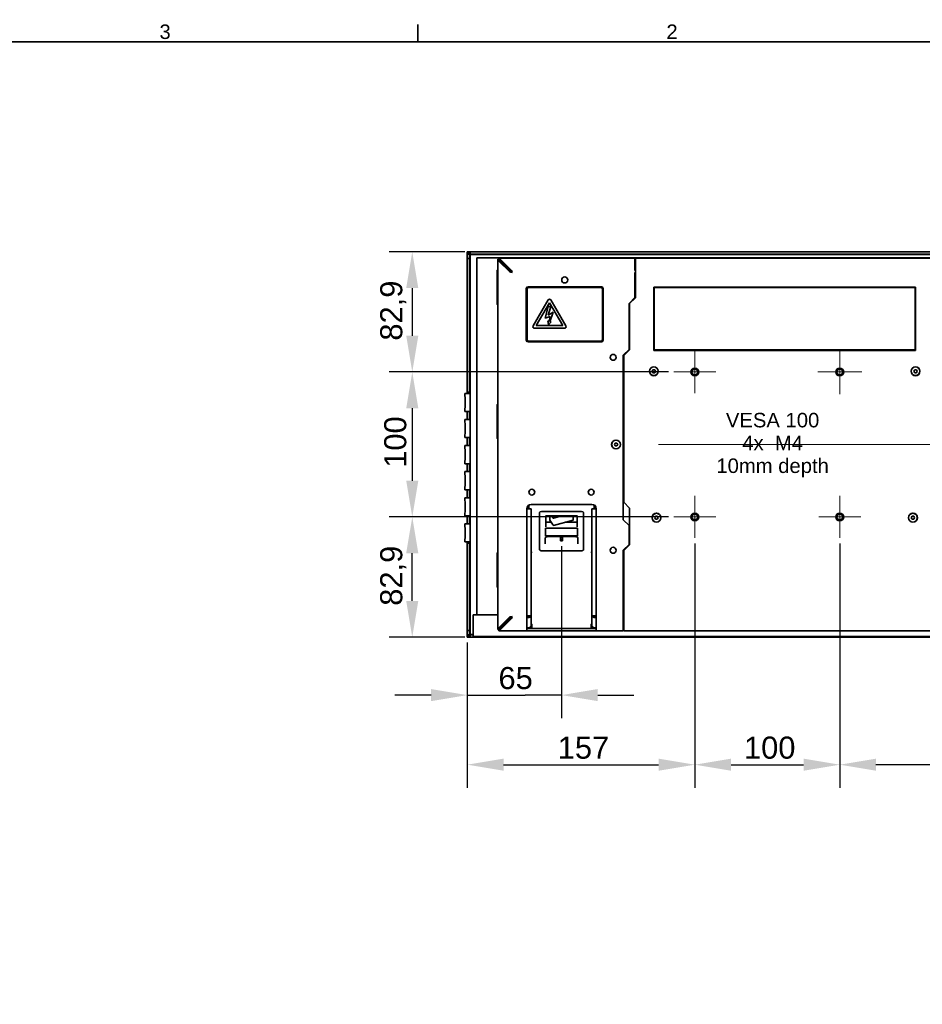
# Model space of a CAD drawing. Header units: millimetres. Extents: x 0 to 2100, y 0 to 1485.
# Tile 26 of 32: x 1125 to 1748, y 771 to 1450. Entities that reach past the tile are written whole.
import ezdxf

# ---------------------------------------------------------------- set-up
doc = ezdxf.new("R2010")
doc.units = ezdxf.units.MM
doc.header["$LTSCALE"] = 5
for name, color, linetype, lineweight in [('Bemaßungen(ISO)', 7, 'Continuous', 18), ('Mittellinie(ISO)', 7, 'Continuous', 18), ('Mittelpunktmarkierung(ISO)', 7, 'Continuous', 18), ('Sichtbare Kanten(ISO)', 7, 'Continuous', 35), ('Skizziergeometrie(ISO)', 7, 'Continuous', 35), ('Symbole(ISO)', 7, 'Continuous', 18)]:
    doc.layers.add(name, color=color, linetype=linetype, lineweight=lineweight)
doc.styles.add('Aktuell-ISO', font='arial.ttf')
doc.styles.add('Aktuell-ISOGroßer Text', font='arial.ttf')
doc.dimstyles.new('X.XXXGroßer Text', dxfattribs={"dimscale": 5, "dimtxt": 3.048, "dimasz": 5, "dimexe": 3.175, "dimexo": 0.75, "dimgap": 0.762, "dimtad": 1, "dimdec": 1, "dimrnd": 1e-08, "dimzin": 12, "dimtxsty": 'Aktuell-ISOGroßer Text', "dimcen": 0.09, "dimdle": 10, "dimclrd": 256, "dimclre": 256, "dimclrt": 7, "dimadec": 0, "dimazin": 3, "dimtfac": 0.656168, "dimtdec": 1, "dimtmove": 0, "dimatfit": 3, "dimfxl": 0, "dimtolj": 1, "dimlwd": 25, "dimlwe": 25, "dimarcsym": 0})

# ---------------------------------------------------------------- blocks, each defined once
blk = doc.blocks.new('Ränder Standardrahmen')
at = {"layer": 'Skizziergeometrie(ISO)'}
blk.add_line((280, 287), (280, 289.4), dxfattribs=at)
at = {"layer": 'Skizziergeometrie(ISO)', "flags": 128}
blk.add_lwpolyline([(10, 10), (10, 287), (410, 287), (410, 10), (10, 10)], dxfattribs=at)
at = {"layer": 'Symbole(ISO)', "color": 7, "char_height": 2, "attachment_point": 7, "style": 'Aktuell-ISO'}
for s, insert in [('3', (244.35, 287.37)), ('2', (314.31, 287.4))]:
    blk.add_mtext(s, dxfattribs=dict(at, insert=insert))
blk = doc.blocks.new('*D11')
at = {"layer": 'Bemaßungen(ISO)', "color": 250, "linetype": 'Continuous', "lineweight": 25, "true_color": 0x3f3f3f, "transparency": 16777216}
for p, q in [((1432.44, 1290.16), (1380.32, 1290.16)), ((1396.19, 1265.16), (1396.19, 1232.26)), ((1572.94, 1207.26), (1380.32, 1207.26))]:
    blk.add_line(p, q, dxfattribs=at)
at = {"layer": 'Bemaßungen(ISO)', "color": 250, "linetype": 'Continuous', "true_color": 0x3f3f3f, "transparency": 16777216}
for points in [[(1392.02, 1265.16), (1400.36, 1265.16), (1396.19, 1290.16)], [(1392.02, 1232.26), (1400.36, 1232.26), (1396.19, 1207.26)]]:
    blk.add_solid(points, dxfattribs=at)
at = {"layer": 'Defpoints', "color": 0, "linetype": 'Continuous', "transparency": 16777216}
for p in [(1436.19, 1290.16), (1396.19, 1207.26), (1576.69, 1207.26)]:
    blk.add_point(p, dxfattribs=at)
at = {"layer": 'Bemaßungen(ISO)', "color": 7, "linetype": 'Continuous', "lineweight": 25, "transparency": 16777216, "insert": (1374.06, 1228.89), "char_height": 15.24, "attachment_point": 1, "rotation": 90, "style": 'Aktuell-ISOGroßer Text'}
blk.add_mtext('\\A1;82,9', dxfattribs=at)
blk = doc.blocks.new('*D12')
at = {"layer": 'Bemaßungen(ISO)', "color": 250, "linetype": 'Continuous', "lineweight": 25, "true_color": 0x3f3f3f, "transparency": 16777216}
for p, q in [((1572.94, 1207.26), (1380.32, 1207.26)), ((1396.19, 1182.26), (1396.19, 1132.26)), ((1572.94, 1107.26), (1380.32, 1107.26))]:
    blk.add_line(p, q, dxfattribs=at)
at = {"layer": 'Bemaßungen(ISO)', "color": 250, "linetype": 'Continuous', "true_color": 0x3f3f3f, "transparency": 16777216}
for points in [[(1392.02, 1182.26), (1400.36, 1182.26), (1396.19, 1207.26)], [(1392.02, 1132.26), (1400.36, 1132.26), (1396.19, 1107.26)]]:
    blk.add_solid(points, dxfattribs=at)
at = {"layer": 'Defpoints', "color": 0, "linetype": 'Continuous', "transparency": 16777216}
for p in [(1576.69, 1207.26), (1396.19, 1107.26), (1576.69, 1107.26)]:
    blk.add_point(p, dxfattribs=at)
at = {"layer": 'Bemaßungen(ISO)', "color": 7, "linetype": 'Continuous', "lineweight": 25, "transparency": 16777216, "insert": (1376.82, 1141.17), "char_height": 15.24, "attachment_point": 1, "rotation": 90, "style": 'Aktuell-ISOGroßer Text'}
blk.add_mtext('\\A1;100', dxfattribs=at)
blk = doc.blocks.new('*D13')
at = {"layer": 'Bemaßungen(ISO)', "color": 250, "linetype": 'Continuous', "lineweight": 25, "true_color": 0x3f3f3f, "transparency": 16777216}
for p, q in [((1572.94, 1107.26), (1380.32, 1107.26)), ((1396.19, 1049.36), (1396.19, 1082.26)), ((1432.44, 1024.36), (1380.32, 1024.36))]:
    blk.add_line(p, q, dxfattribs=at)
at = {"layer": 'Bemaßungen(ISO)', "color": 250, "linetype": 'Continuous', "true_color": 0x3f3f3f, "transparency": 16777216}
for points in [[(1392.02, 1082.26), (1400.36, 1082.26), (1396.19, 1107.26)], [(1392.02, 1049.36), (1400.36, 1049.36), (1396.19, 1024.36)]]:
    blk.add_solid(points, dxfattribs=at)
at = {"layer": 'Defpoints', "color": 0, "linetype": 'Continuous', "transparency": 16777216}
for p in [(1396.19, 1107.26), (1576.69, 1107.26), (1436.19, 1024.36)]:
    blk.add_point(p, dxfattribs=at)
at = {"layer": 'Bemaßungen(ISO)', "color": 7, "linetype": 'Continuous', "lineweight": 25, "transparency": 16777216, "insert": (1374.06, 1045.99), "char_height": 15.24, "attachment_point": 1, "rotation": 90, "style": 'Aktuell-ISOGroßer Text'}
blk.add_mtext('\\A1;82,9', dxfattribs=at)
blk = doc.blocks.new('*D14')
at = {"layer": 'Bemaßungen(ISO)', "color": 250, "linetype": 'Continuous', "lineweight": 25, "true_color": 0x3f3f3f, "transparency": 16777216}
for p, q in [((1499.19, 1087.13), (1499.19, 968.49)), ((1434.19, 1020.61), (1434.19, 968.49)), ((1409.19, 984.36), (1384.19, 984.36)), ((1434.19, 984.36), (1459.19, 984.36)), ((1459.19, 984.36), (1474.19, 984.36)), ((1499.19, 984.36), (1474.19, 984.36)), ((1524.19, 984.36), (1549.19, 984.36))]:
    blk.add_line(p, q, dxfattribs=at)
at = {"layer": 'Bemaßungen(ISO)', "color": 250, "linetype": 'Continuous', "true_color": 0x3f3f3f, "transparency": 16777216}
for points in [[(1409.19, 988.53), (1409.19, 980.2), (1434.19, 984.36)], [(1524.19, 988.53), (1524.19, 980.2), (1499.19, 984.36)]]:
    blk.add_solid(points, dxfattribs=at)
at = {"layer": 'Defpoints', "color": 0, "linetype": 'Continuous', "transparency": 16777216}
for p in [(1499.19, 1090.88), (1434.19, 1024.36), (1499.19, 984.36)]:
    blk.add_point(p, dxfattribs=at)
at = {"layer": 'Bemaßungen(ISO)', "color": 7, "linetype": 'Continuous', "lineweight": 25, "transparency": 16777216, "insert": (1455.68, 1003.74), "char_height": 15.24, "attachment_point": 1, "style": 'Aktuell-ISOGroßer Text'}
blk.add_mtext('\\A1;65', dxfattribs=at)
blk = doc.blocks.new('*D15')
at = {"layer": 'Bemaßungen(ISO)', "color": 250, "linetype": 'Continuous', "lineweight": 25, "true_color": 0x3f3f3f, "transparency": 16777216}
for p, q in [((1591.19, 1089.01), (1591.19, 920.49)), ((1434.19, 1020.61), (1434.19, 920.49)), ((1459.19, 936.36), (1566.19, 936.36))]:
    blk.add_line(p, q, dxfattribs=at)
at = {"layer": 'Bemaßungen(ISO)', "color": 250, "linetype": 'Continuous', "true_color": 0x3f3f3f, "transparency": 16777216}
for points in [[(1459.19, 940.53), (1459.19, 932.2), (1434.19, 936.36)], [(1566.19, 940.53), (1566.19, 932.2), (1591.19, 936.36)]]:
    blk.add_solid(points, dxfattribs=at)
at = {"layer": 'Defpoints', "color": 0, "linetype": 'Continuous', "transparency": 16777216}
for p in [(1591.19, 1092.76), (1434.19, 1024.36), (1591.19, 936.36)]:
    blk.add_point(p, dxfattribs=at)
at = {"layer": 'Bemaßungen(ISO)', "color": 7, "linetype": 'Continuous', "lineweight": 25, "transparency": 16777216, "insert": (1496.57, 955.74), "char_height": 15.24, "attachment_point": 1, "style": 'Aktuell-ISOGroßer Text'}
blk.add_mtext('\\A1;157', dxfattribs=at)
blk = doc.blocks.new('*D16')
at = {"layer": 'Bemaßungen(ISO)', "color": 250, "linetype": 'Continuous', "lineweight": 25, "true_color": 0x3f3f3f, "transparency": 16777216}
for p, q in [((1591.19, 1089.01), (1591.19, 920.49)), ((1691.19, 1089.01), (1691.19, 920.49)), ((1616.19, 936.36), (1666.19, 936.36))]:
    blk.add_line(p, q, dxfattribs=at)
at = {"layer": 'Bemaßungen(ISO)', "color": 250, "linetype": 'Continuous', "true_color": 0x3f3f3f, "transparency": 16777216}
for points in [[(1616.19, 940.53), (1616.19, 932.2), (1591.19, 936.36)], [(1666.19, 940.53), (1666.19, 932.2), (1691.19, 936.36)]]:
    blk.add_solid(points, dxfattribs=at)
at = {"layer": 'Defpoints', "color": 0, "linetype": 'Continuous', "transparency": 16777216}
for p in [(1591.19, 1092.76), (1691.19, 1092.76), (1691.19, 936.36)]:
    blk.add_point(p, dxfattribs=at)
at = {"layer": 'Bemaßungen(ISO)', "color": 7, "linetype": 'Continuous', "lineweight": 25, "transparency": 16777216, "insert": (1625.1, 955.74), "char_height": 15.24, "attachment_point": 1, "style": 'Aktuell-ISOGroßer Text'}
blk.add_mtext('\\A1;100', dxfattribs=at)
blk = doc.blocks.new('*D17')
at = {"layer": 'Bemaßungen(ISO)', "color": 250, "linetype": 'Continuous', "lineweight": 25, "true_color": 0x3f3f3f, "transparency": 16777216}
for p, q in [((1691.19, 1089.01), (1691.19, 920.49)), ((1842.19, 1020.61), (1842.19, 920.49)), ((1817.19, 936.36), (1716.19, 936.36))]:
    blk.add_line(p, q, dxfattribs=at)
at = {"layer": 'Bemaßungen(ISO)', "color": 250, "linetype": 'Continuous', "true_color": 0x3f3f3f, "transparency": 16777216}
for points in [[(1716.19, 940.53), (1716.19, 932.2), (1691.19, 936.36)], [(1817.19, 940.53), (1817.19, 932.2), (1842.19, 936.36)]]:
    blk.add_solid(points, dxfattribs=at)
at = {"layer": 'Defpoints', "color": 0, "linetype": 'Continuous', "transparency": 16777216}
for p in [(1691.19, 1092.76), (1842.19, 1024.36), (1691.19, 936.36)]:
    blk.add_point(p, dxfattribs=at)
at = {"layer": 'Bemaßungen(ISO)', "color": 7, "linetype": 'Continuous', "lineweight": 25, "transparency": 16777216, "insert": (1752.04, 955.74), "char_height": 15.24, "attachment_point": 1, "style": 'Aktuell-ISOGroßer Text'}
blk.add_mtext('\\A1;151', dxfattribs=at)

msp = doc.modelspace()

# ---------------------------------------------------------------- linework, layer by layer
at = {"layer": 'Mittellinie(ISO)', "linetype": 'Continuous'}
msp.add_line((1566.1, 1157.26), (1754.59, 1157.26), dxfattribs=at)
at = {"layer": 'Mittelpunktmarkierung(ISO)', "linetype": 'Continuous'}
for p, q in [((1591.19, 1221.76), (1591.19, 1192.76)), ((1691.19, 1222.46), (1691.19, 1192.06)), ((1605.69, 1207.26), (1576.69, 1207.26)), ((1706.39, 1207.26), (1675.99, 1207.26)), ((1591.19, 1121.76), (1591.19, 1092.76)), ((1691.19, 1121.76), (1691.19, 1092.76)), ((1605.69, 1107.26), (1576.69, 1107.26)), ((1705.69, 1107.26), (1676.69, 1107.26))]:
    msp.add_line(p, q, dxfattribs=at)
at = {"layer": 'Sichtbare Kanten(ISO)'}
for p, q in [((1434.19, 1290.16), (1842.19, 1290.16)), ((1434.19, 1288.66), (1434.19, 1290.16)), ((1434.19, 1289.41), (1435.69, 1289.41)), ((1434.19, 1194.81), (1434.19, 1289.41)), ((1434.19, 1288.66), (1842.19, 1288.66)), ((1434.19, 1285.66), (1435.69, 1285.66)), ((1434.19, 1193.31), (1434.19, 1285.66)), ((1435.69, 1289.41), (1435.69, 1194.81)), ((1435.69, 1285.66), (1435.69, 1193.31)), ((1436.19, 1290.16), (1840.19, 1290.16)), ((1436.19, 1288.66), (1436.19, 1290.16)), ((1436.19, 1288.66), (1840.19, 1288.66)), ((1436.19, 1026.26), (1436.19, 1288.26)), ((1840.19, 1288.26), (1436.19, 1288.26)), ((1440.74, 1039.76), (1440.74, 1285.96)), ((1841.64, 1285.96), (1440.74, 1285.96)), ((1455.19, 1284.61), (1455.19, 1285.01)), ((1455.19, 1285.01), (1456.69, 1285.01)), ((1455.19, 1029.91), (1455.19, 1284.61)), ((1455.19, 1284.61), (1456.45, 1284.61)), ((1463.57, 1276.25), (1455.81, 1284.02)), ((1455.81, 1284.02), (1456.69, 1284.02)), ((1456.34, 1285.76), (1455.94, 1285.76)), ((1455.94, 1285.01), (1455.94, 1285.76)), ((1456.76, 1285.76), (1456.34, 1285.76)), ((1456.45, 1284.61), (1456.69, 1284.61)), ((1456.69, 1285.01), (1456.69, 1284.61)), ((1456.69, 1284.02), (1456.87, 1284.02)), ((1456.74, 1284.26), (1456.76, 1284.26)), ((1456.76, 1285.76), (1549.79, 1285.76)), ((1456.76, 1285.76), (1456.76, 1284.26)), ((1456.87, 1284.02), (1464.64, 1276.25)), ((1464.71, 1277.38), (1456.94, 1285.15)), ((1456.94, 1284.09), (1456.94, 1285.15)), ((1456.94, 1284.09), (1464.71, 1276.32)), ((1549.79, 1285.76), (1550.19, 1285.76)), ((1549.79, 1277.38), (1549.79, 1285.15)), ((1550.19, 1284.26), (1549.79, 1284.26)), ((1550.19, 1285.76), (1550.19, 1285.15)), ((1756.19, 1285.76), (1550.19, 1285.76)), ((1550.19, 1277.38), (1550.19, 1285.15)), ((1464.71, 1276.39), (1464.71, 1277.38)), ((1550.19, 1277.26), (1549.79, 1277.26)), ((1454.69, 1254.36), (1454.69, 1276.86)), ((1455.09, 1276.96), (1455.09, 1254.56)), ((1455.09, 1254.56), (1455.09, 1276.96)), ((1455.19, 1272.14), (1455.09, 1272.14)), ((1455.19, 1272.14), (1455.09, 1272.14)), ((1464.56, 1276.25), (1463.57, 1276.25)), ((1464.64, 1276.25), (1464.56, 1276.25)), ((1464.71, 1276.32), (1464.71, 1276.39)), ((1549.79, 1258.56), (1549.79, 1275.89)), ((1550.19, 1258.4), (1550.19, 1275.89)), ((1474.89, 1264.86), (1474.89, 1229.26)), ((1475.39, 1264.56), (1475.39, 1229.56)), ((1526.69, 1266.06), (1476.09, 1266.06)), ((1476.39, 1265.56), (1526.39, 1265.56)), ((1526.59, 1266.06), (1526.59, 1265.54)), ((1527.39, 1264.56), (1527.39, 1229.56)), ((1527.89, 1229.26), (1527.89, 1264.86)), ((1549.79, 1266.76), (1550.09, 1266.76)), ((1549.79, 1266.76), (1550.09, 1266.76)), ((1550.19, 1266.76), (1550.09, 1266.76)), ((1550.19, 1266.76), (1550.09, 1266.76)), ((1562.89, 1265.76), (1562.89, 1222.16)), ((1743.49, 1265.76), (1562.89, 1265.76)), ((1563.19, 1265.46), (1743.19, 1265.46)), ((1563.19, 1222.46), (1563.19, 1265.46)), ((1563.69, 1265.76), (1563.69, 1265.46)), ((1563.69, 1265.76), (1563.69, 1265.46)), ((1570.69, 1265.46), (1570.69, 1265.76)), ((1576.94, 1265.46), (1576.94, 1265.76)), ((1674.69, 1265.46), (1674.69, 1265.76)), ((1743.19, 1222.46), (1743.19, 1265.46)), ((1743.49, 1222.16), (1743.49, 1265.76)), ((1479.53, 1239.02), (1490.03, 1257.02)), ((1491.74, 1257.04), (1491.74, 1257.04)), ((1491.75, 1257.02), (1502.25, 1239.02)), ((1549.79, 1258.56), (1545.79, 1254.56)), ((1546.19, 1254.4), (1550.19, 1258.4)), ((1490.89, 1254.93), (1481.78, 1239.31)), ((1489.89, 1252.51), (1487.89, 1244.51)), ((1491.89, 1252.51), (1489.89, 1252.51)), ((1489.89, 1246.51), (1491.89, 1252.51)), ((1500, 1239.31), (1490.89, 1254.93)), ((1527.39, 1252.76), (1527.89, 1252.76)), ((1545.79, 1254.56), (1545.79, 1222.76)), ((1546.19, 1222.6), (1546.19, 1254.4)), ((1487.89, 1244.51), (1491.39, 1245.51)), ((1489.89, 1246.51), (1493.39, 1248.51)), ((1493.39, 1248.51), (1489.89, 1246.51)), ((1491.39, 1245.51), (1490.62, 1242.02)), ((1491.12, 1241.87), (1493.39, 1248.51)), ((1527.89, 1243.48), (1527.76, 1243.61)), ((1479.54, 1237.99), (1479.54, 1237.99)), ((1501.39, 1237.51), (1480.39, 1237.51)), ((1481.78, 1239.31), (1500, 1239.31)), ((1489.81, 1242.54), (1490.23, 1239.81)), ((1490.62, 1242.02), (1489.81, 1242.54)), ((1490.23, 1239.81), (1492.08, 1241.86)), ((1492.08, 1241.86), (1491.12, 1241.87)), ((1546.19, 1230.76), (1545.79, 1230.76)), ((1546.19, 1222.6), (1546.19, 1233.26)), ((1546.19, 1222.6), (1546.19, 1233.26)), ((1476.09, 1228.06), (1526.69, 1228.06)), ((1476.39, 1228.56), (1526.39, 1228.56)), ((1521.69, 1228.06), (1521.69, 1228.56)), ((1541.79, 1218.76), (1545.79, 1222.76)), ((1541.79, 1105.26), (1541.79, 1218.76)), ((1542.19, 1218.6), (1546.19, 1222.6)), ((1542.19, 1117.43), (1542.19, 1218.6)), ((1562.89, 1222.16), (1743.49, 1222.16)), ((1563.19, 1222.46), (1743.19, 1222.46)), ((1563.69, 1222.46), (1563.69, 1222.16)), ((1563.69, 1222.46), (1563.69, 1222.16)), ((1570.69, 1222.16), (1570.69, 1222.46)), ((1674.69, 1222.16), (1674.69, 1222.46)), ((1541.79, 1213.36), (1541.84, 1213.36)), ((1541.79, 1213.36), (1541.84, 1213.36)), ((1562.31, 1208.76), (1561.74, 1207.76)), ((1561.74, 1207.76), (1562.31, 1206.76)), ((1563.47, 1208.76), (1562.31, 1208.76)), ((1562.31, 1206.76), (1563.47, 1206.76)), ((1564.04, 1207.76), (1563.47, 1208.76)), ((1563.47, 1206.76), (1564.04, 1207.76)), ((1742.91, 1208.76), (1742.34, 1207.76)), ((1742.34, 1207.76), (1742.91, 1206.76)), ((1744.07, 1208.76), (1742.91, 1208.76)), ((1742.91, 1206.76), (1744.07, 1206.76)), ((1744.64, 1207.76), (1744.07, 1208.76)), ((1744.07, 1206.76), (1744.64, 1207.76)), ((1432.39, 1192.51), (1436.19, 1192.51)), ((1434.19, 1193.31), (1435.69, 1193.31)), ((1434.19, 1192.51), (1434.19, 1193.31)), ((1435.69, 1193.31), (1435.69, 1192.51)), ((1454.69, 1161.86), (1454.69, 1184.36)), ((1455.09, 1184.46), (1455.09, 1162.06)), ((1455.09, 1162.06), (1455.09, 1184.46)), ((1436.19, 1180.01), (1432.39, 1180.01)), ((1434.19, 1174.51), (1434.19, 1180.01)), ((1435.69, 1180.01), (1435.69, 1174.51)), ((1432.39, 1174.51), (1436.19, 1174.51)), ((1436.19, 1162.01), (1432.39, 1162.01)), ((1434.19, 1156.51), (1434.19, 1162.01)), ((1435.69, 1162.01), (1435.69, 1156.51)), ((1432.39, 1156.51), (1436.19, 1156.51)), ((1535.64, 1157.26), (1536.21, 1158.26)), ((1536.21, 1156.26), (1535.64, 1157.26)), ((1536.21, 1158.26), (1537.37, 1158.26)), ((1537.37, 1156.26), (1536.21, 1156.26)), ((1537.37, 1158.26), (1537.94, 1157.26)), ((1537.94, 1157.26), (1537.37, 1156.26)), ((1436.19, 1144.01), (1432.39, 1144.01)), ((1434.19, 1138.51), (1434.19, 1144.01)), ((1435.69, 1144.01), (1435.69, 1138.51)), ((1432.39, 1138.51), (1436.19, 1138.51)), ((1436.19, 1126.01), (1432.39, 1126.01)), ((1434.19, 1120.51), (1434.19, 1126.01)), ((1435.69, 1126.01), (1435.69, 1120.51)), ((1432.39, 1120.51), (1436.19, 1120.51)), ((1476.09, 1115.11), (1476.09, 1113.01)), ((1476.69, 1115.44), (1476.69, 1113.62)), ((1520.19, 1115.96), (1478.19, 1115.96)), ((1521.69, 1115.44), (1521.69, 1115.44)), ((1521.69, 1113.62), (1521.69, 1115.44)), ((1522.29, 1115.11), (1522.29, 1113.01)), ((1546.19, 1113.43), (1542.19, 1117.43)), ((1436.19, 1108.01), (1432.39, 1108.01)), ((1434.19, 1102.51), (1434.19, 1108.01)), ((1435.69, 1108.01), (1435.69, 1102.51)), ((1476.09, 1113.01), (1475.19, 1113.01)), ((1475.19, 1112.96), (1475.19, 1038.63)), ((1475.19, 1112.96), (1476.09, 1112.96)), ((1478.19, 1112.96), (1476.09, 1112.96)), ((1476.69, 1112.96), (1476.69, 1113.62)), ((1478.19, 1039.26), (1478.19, 1112.96)), ((1483.94, 1108.32), (1483.94, 1110.27)), ((1483.94, 1084.82), (1483.94, 1108.32)), ((1485.44, 1111.02), (1512.94, 1111.02)), ((1488.32, 1107.89), (1488.32, 1100.44)), ((1509.82, 1107.94), (1488.57, 1107.94)), ((1491.19, 1104.94), (1491.19, 1107.94)), ((1492.52, 1107.94), (1493.46, 1106.53)), ((1493.61, 1106.48), (1499.35, 1107.94)), ((1507.19, 1107.94), (1507.19, 1104.94)), ((1510.07, 1100.44), (1510.07, 1107.89)), ((1514.44, 1110.27), (1514.44, 1108.32)), ((1514.44, 1108.32), (1514.44, 1084.82)), ((1520.19, 1039.26), (1520.19, 1112.96)), ((1522.29, 1112.96), (1520.19, 1112.96)), ((1521.69, 1113.62), (1521.69, 1112.96)), ((1522.29, 1113.01), (1523.19, 1113.01)), ((1522.29, 1112.96), (1523.19, 1112.96)), ((1523.19, 1038.63), (1523.19, 1112.96)), ((1546.19, 1088.1), (1546.19, 1113.43)), ((1564.11, 1107.76), (1563.54, 1106.76)), ((1565.27, 1107.76), (1564.11, 1107.76)), ((1565.84, 1106.76), (1565.27, 1107.76)), ((1741.11, 1107.76), (1740.54, 1106.76)), ((1742.27, 1107.76), (1741.11, 1107.76)), ((1742.84, 1106.76), (1742.27, 1107.76)), ((1432.39, 1102.51), (1436.19, 1102.51)), ((1492.11, 1103.57), (1488.57, 1103.57)), ((1493.46, 1101.53), (1491.19, 1104.94)), ((1507.19, 1104.94), (1493.61, 1101.48)), ((1509.82, 1103.57), (1501.79, 1103.57)), ((1545.79, 1101.26), (1541.79, 1105.26)), ((1545.79, 1088.26), (1545.79, 1101.26)), ((1563.54, 1106.76), (1564.11, 1105.76)), ((1564.11, 1105.76), (1565.27, 1105.76)), ((1565.27, 1105.76), (1565.84, 1106.76)), ((1740.54, 1106.76), (1741.11, 1105.76)), ((1741.11, 1105.76), (1742.27, 1105.76)), ((1742.27, 1105.76), (1742.84, 1106.76)), ((1488.19, 1094.1), (1488.19, 1099.6)), ((1488.19, 1099.6), (1510.19, 1099.6)), ((1488.19, 1094.32), (1510.19, 1094.32)), ((1510.19, 1094.1), (1488.19, 1094.1)), ((1508.44, 1093.69), (1489.94, 1093.69)), ((1498.44, 1093.25), (1498.44, 1093.69)), ((1499.94, 1093.69), (1499.94, 1093.25)), ((1510.19, 1099.6), (1510.19, 1094.1)), ((1546.19, 1088.1), (1546.19, 1098.76)), ((1546.19, 1088.1), (1546.19, 1098.76)), ((1436.19, 1090.01), (1432.39, 1090.01)), ((1434.19, 1089.21), (1434.19, 1090.01)), ((1435.69, 1089.21), (1434.19, 1089.21)), ((1434.19, 1028.86), (1434.19, 1089.21)), ((1434.19, 1025.11), (1434.19, 1087.71)), ((1435.69, 1090.01), (1435.69, 1089.21)), ((1435.69, 1089.21), (1435.69, 1028.86)), ((1435.69, 1087.71), (1435.69, 1025.11)), ((1487.94, 1092.82), (1487.94, 1088.73)), ((1499.94, 1093.25), (1498.44, 1093.25)), ((1498.44, 1093.25), (1498.44, 1091.88)), ((1498.44, 1091.88), (1499.94, 1091.88)), ((1498.44, 1091.88), (1498.44, 1090.88)), ((1498.44, 1090.88), (1499.94, 1090.88)), ((1499.94, 1093.25), (1499.94, 1091.88)), ((1499.94, 1091.88), (1499.94, 1090.88)), ((1510.44, 1092.82), (1510.44, 1088.73)), ((1541.79, 1084.26), (1545.79, 1088.26)), ((1542.19, 1084.1), (1546.19, 1088.1)), ((1454.69, 1059.36), (1454.69, 1081.86)), ((1455.09, 1081.96), (1455.09, 1059.56)), ((1455.09, 1059.56), (1455.09, 1081.96)), ((1485.44, 1083.94), (1512.94, 1083.94)), ((1541.79, 1084.26), (1541.79, 1038.63)), ((1542.19, 1038.63), (1542.19, 1084.1)), ((1541.79, 1078.86), (1541.84, 1078.86)), ((1541.79, 1078.86), (1541.84, 1078.86)), ((1542.19, 1051.55), (1541.79, 1051.95)), ((1542.19, 1051.55), (1541.79, 1051.95)), ((1438.19, 1027.26), (1438.19, 1039.76)), ((1438.19, 1039.76), (1455.19, 1039.76)), ((1478.19, 1032.36), (1478.19, 1039.26)), ((1520.19, 1039.26), (1520.19, 1032.36)), ((1541.79, 1039.76), (1542.19, 1039.76)), ((1463.57, 1038.28), (1455.81, 1030.51)), ((1456.87, 1030.51), (1464.64, 1038.28)), ((1456.94, 1030.44), (1464.71, 1038.21)), ((1464.71, 1037.15), (1456.94, 1029.38)), ((1463.57, 1038.28), (1464.56, 1038.28)), ((1464.56, 1038.28), (1464.64, 1038.28)), ((1464.71, 1038.13), (1464.71, 1038.21)), ((1464.71, 1037.15), (1464.71, 1038.13)), ((1476.09, 1039.06), (1475.19, 1039.06)), ((1476.09, 1038.97), (1475.19, 1038.97)), ((1475.19, 1037.91), (1476.09, 1037.91)), ((1475.19, 1037.15), (1475.19, 1029.38)), ((1478.79, 1033.41), (1478.79, 1030.26)), ((1519.59, 1030.26), (1519.59, 1033.41)), ((1523.19, 1039.06), (1522.29, 1039.06)), ((1523.19, 1038.97), (1522.29, 1038.97)), ((1522.29, 1037.91), (1523.19, 1037.91)), ((1523.19, 1029.38), (1523.19, 1037.15)), ((1541.79, 1037.15), (1541.79, 1029.38)), ((1542.19, 1038.63), (1542.19, 1037.15)), ((1542.19, 1029.38), (1542.19, 1037.15)), ((1435.69, 1028.86), (1434.19, 1028.86)), ((1434.19, 1025.86), (1438.19, 1025.86)), ((1434.19, 1024.36), (1434.19, 1025.86)), ((1436.19, 1026.26), (1438.19, 1026.26)), ((1436.19, 1025.86), (1438.19, 1025.86)), ((1436.19, 1024.36), (1436.19, 1025.86)), ((1438.19, 1027.26), (1438.19, 1024.76)), ((1456.45, 1029.91), (1455.19, 1029.91)), ((1455.19, 1029.51), (1455.19, 1029.91)), ((1456.69, 1029.51), (1455.19, 1029.51)), ((1456.69, 1030.51), (1455.81, 1030.51)), ((1455.94, 1028.76), (1455.94, 1029.51)), ((1455.94, 1028.76), (1456.34, 1028.76)), ((1456.34, 1028.76), (1456.76, 1028.76)), ((1456.69, 1029.91), (1456.45, 1029.91)), ((1456.87, 1030.51), (1456.69, 1030.51)), ((1456.69, 1029.91), (1456.69, 1029.51)), ((1456.76, 1030.26), (1456.74, 1030.26)), ((1456.76, 1028.76), (1456.76, 1030.26)), ((1475.19, 1028.76), (1456.76, 1028.76)), ((1456.94, 1030.44), (1456.94, 1029.38)), ((1476.09, 1030.74), (1475.19, 1030.74)), ((1475.19, 1030.26), (1476.09, 1030.26)), ((1475.19, 1028.76), (1475.19, 1029.38)), ((1478.79, 1030.26), (1478.19, 1030.26)), ((1478.19, 1028.76), (1520.19, 1028.76)), ((1478.79, 1030.26), (1519.59, 1030.26)), ((1520.19, 1030.26), (1519.59, 1030.26)), ((1523.19, 1030.74), (1522.29, 1030.74)), ((1522.29, 1030.26), (1523.19, 1030.26)), ((1541.79, 1028.76), (1523.19, 1028.76)), ((1760.19, 1028.76), (1542.19, 1028.76)), ((1434.19, 1025.11), (1435.69, 1025.11)), ((1842.19, 1024.36), (1434.19, 1024.36)), ((1840.19, 1024.36), (1436.19, 1024.36)), ((1838.19, 1024.76), (1438.19, 1024.76))]:
    msp.add_line(p, q, dxfattribs=at)
for centre, radius in [((1501.39, 1270.76), 2.05), ((1534.79, 1217.36), 2.05), ((1562.89, 1207.76), 3.05), ((1562.89, 1207.76), 3), ((1591.19, 1207.26), 2.7), ((1591.19, 1207.26), 2), ((1591.19, 1207.26), 2), ((1691.19, 1207.26), 2.7), ((1691.19, 1207.26), 2), ((1691.19, 1207.26), 2), ((1743.49, 1207.76), 3.05), ((1743.49, 1207.76), 3), ((1536.79, 1157.26), 3.05), ((1536.79, 1157.26), 3), ((1478.69, 1124.36), 2.05), ((1519.69, 1124.36), 2.05), ((1564.69, 1106.76), 3.05), ((1564.69, 1106.76), 3), ((1591.19, 1107.26), 2.7), ((1591.19, 1107.26), 2), ((1591.19, 1107.26), 2), ((1691.19, 1107.26), 2.7), ((1691.19, 1107.26), 2), ((1691.19, 1107.26), 2), ((1741.69, 1106.76), 3.05), ((1741.69, 1106.76), 3), ((1534.79, 1084.26), 2.05)]:
    msp.add_circle(centre, radius, dxfattribs=at)
for centre, radius, start, end in [((1455.94, 1276.86), 1.25, 126.86966, 180), ((1455.29, 1276.96), 0.2, 119.9989, 179.9995), ((1455.29, 1276.96), 0.2, 119.9989, 179.9995), ((1549.79, 1275.89), 2.1, 90, 90), ((1476.09, 1264.86), 1.2, 90, 180), ((1476.39, 1264.56), 1, 90, 180), ((1526.39, 1264.56), 1, 0, 90), ((1526.69, 1264.86), 1.2, 0, 90), ((1490.89, 1256.51), 1, 30.25644, 149.74356), ((1455.94, 1254.36), 1.25, 180, 233.13035), ((1455.29, 1254.56), 0.2, 180.00016, 240.00131), ((1455.29, 1254.56), 0.2, 180.00016, 240.00131), ((1530.59, 1246.43), 4, 216.87003, 225), ((1480.39, 1238.51), 1, 149.74356, 270), ((1501.39, 1238.51), 1, 270, 30.25644), ((1476.39, 1229.56), 1, 180, 270), ((1526.39, 1229.56), 1, 270, 0), ((1544.69, 1233.26), 1.5, 360, 42.83305), ((1544.69, 1233.26), 1.5, 360, 42.83305), ((1476.09, 1229.26), 1.2, 180, 270), ((1526.69, 1229.26), 1.2, 270, 0), ((1541.84, 1212.36), 1, 69.74011, 90), ((1541.84, 1212.36), 1, 69.74011, 90), ((1367.44, 1186.26), 65.25, 354.50382, 5.49618), ((1455.94, 1184.36), 1.25, 126.86964, 180), ((1455.29, 1184.46), 0.2, 119.99882, 179.9995), ((1455.29, 1184.46), 0.2, 119.99882, 179.9995), ((1367.44, 1168.26), 65.25, 354.50382, 5.49618), ((1455.94, 1161.86), 1.25, 180, 233.13036), ((1455.29, 1162.06), 0.2, 180.00016, 240.0014), ((1455.29, 1162.06), 0.2, 180.00016, 240.0014), ((1367.44, 1150.26), 65.25, 354.50382, 5.49618), ((1367.44, 1132.26), 65.25, 354.50382, 5.49618), ((1367.44, 1114.26), 65.25, 354.50382, 5.49618), ((1478.19, 1112.96), 3, 90, 180), ((1476.39, 1115.44), 0.3, 0, 21.19355), ((1520.19, 1112.96), 3, 0, 90), ((1521.99, 1115.44), 0.3, 158.8064, 180.03539), ((1521.99, 1115.44), 0.3, 178.44309, 180.03419), ((1367.44, 1096.26), 65.25, 354.50382, 5.49618), ((1544.69, 1098.76), 1.5, 360, 42.8331), ((1544.69, 1098.76), 1.5, 360, 42.8331), ((1455.94, 1081.86), 1.25, 126.86963, 180), ((1455.29, 1081.96), 0.2, 119.99873, 179.9995), ((1455.29, 1081.96), 0.2, 119.99873, 179.9995), ((1541.84, 1077.86), 1, 69.7401, 90), ((1541.84, 1077.86), 1, 69.7401, 90), ((1455.94, 1059.36), 1.25, 180, 233.13037), ((1455.29, 1059.56), 0.2, 180.00016, 240.00145), ((1455.29, 1059.56), 0.2, 180.00016, 240.00145)]:
    msp.add_arc(centre, radius, start, end, dxfattribs=at)
for centre, major_axis, ratio, start_param, end_param in [((1457.29, 1284.61), (-2.1, 0), 0.401653, 6.28318, 7.068537), ((1457.29, 1284.61), (0, -0.844), 0.711348, 4.712469, 5.497823), ((1456.76, 1283.66), (0, -2.1), 0.118351, 2.356262, 3.141591), ((1456.76, 1283.66), (0, 0.6), 0.414229, 5.497867, 6.283196), ((1549.79, 1283.66), (0, 2.1), 0.00001, 0.027423, 0.805737), ((1464.71, 1275.89), (0.36, -2.1), 0.1636, 1.542539, 2.327878), ((1550.19, 1275.89), (0, -2.1), 0.00001, 3.917599, 4.706159), ((1465.06, 1276.25), (-2.1, 0.36), 0.163601, 0.813715, 1.599054), ((1465.06, 1276.25), (-0.573, 0.443), 0.404756, 1.08892, 1.874249), ((1464.71, 1275.89), (-0.443, 0.573), 0.404756, 4.40894, 5.194269), ((1485.44, 1110.27), (-1.5, 0), 0.5, 4.712389, 6.283185), ((1512.94, 1110.27), (1.5, 0), 0.5, 0, 1.570796), ((1488.57, 1103.69), (-0.25, 0), 0.5, 0, 1.570796), ((1493.57, 1106.59), (0.126, 0), 0.866025, 3.665191, 4.99844), ((1493.57, 1101.59), (0.126, 0), 0.866025, 3.665191, 4.99844), ((1509.82, 1103.69), (0.25, 0), 0.5, 4.712389, 6.283185), ((1478.24, 1084.19), (1.55, 0), 0.5, 4.680125, 4.712389), ((1478.79, 1082.89), (-0.58, 0.538), 0.287988, 0.260992, 1.831746), ((1478.79, 1082.89), (-0.528, 0.583), 0.266785, 0.28684, 1.857616), ((1519.59, 1082.89), (-0.528, -0.583), 0.266785, 1.283983, 2.85475), ((1519.59, 1082.89), (-0.58, -0.538), 0.287989, 1.309853, 2.8806), ((1520.14, 1084.19), (1.55, 0), 0.5, 4.712389, 4.744653), ((1465.06, 1038.28), (-2.1, -0.36), 0.1636, 4.684132, 5.46947), ((1465.06, 1038.28), (-0.573, -0.443), 0.404801, 4.409021, 5.194237), ((1464.71, 1038.63), (-0.36, -2.1), 0.163599, 0.813714, 1.599052), ((1464.71, 1038.63), (0.443, 0.573), 0.404755, 4.230504, 5.015828), ((1475.19, 1038.63), (0, -2.1), 0.00001, 4.712389, 5.401508), ((1478.79, 1033.71), (-0.6, 0), 0.5, 0, 1.570796), ((1478.79, 1033.71), (2.1, 0), 0.5, 4.422631, 4.712389), ((1519.59, 1033.71), (0.6, 0), 0.5, 4.712389, 6.283185), ((1519.59, 1033.71), (2.1, 0), 0.5, 4.712389, 5.002147), ((1523.19, 1038.63), (0, 2.1), 0.00001, 1.570797, 2.356196), ((1541.79, 1038.63), (0, -2.1), 0.00001, 0.794707, 1.570796), ((1457.29, 1029.91), (0, -0.844), 0.711429, 3.926923, 4.712173), ((1456.76, 1030.86), (0, 0.6), 0.414229, 3.141582, 3.926911), ((1456.76, 1030.86), (0, -2.1), 0.118351, 0.000002, 0.78533), ((1478.19, 1028.76), (-3, 0), 0.00001, 4.712389, 5.989271), ((1478.19, 1030.26), (3, 0), 0.00001, 1.570796, 2.346195), ((1520.19, 1028.76), (3, 0), 0.00001, 0.272454, 1.712325), ((1520.19, 1030.26), (3, 0), 0.00001, 0.578119, 1.570796), ((1523.19, 1030.86), (0, -2.1), 0.00001, 5.498401, 6.284003), ((1541.79, 1030.86), (0, -2.1), 0.00001, 5.507849, 6.298152), ((1542.19, 1030.86), (0, -2.1), 0.00001, 5.441626, 6.205982)]:
    msp.add_ellipse(centre, major_axis=major_axis, ratio=ratio, start_param=start_param, end_param=end_param, dxfattribs=at)
for points in [[(1436.19, 1288.25), (1436.09, 1288.39), (1435.99, 1288.53), (1435.91, 1288.66)], [(1436.49, 1288.25), (1436.39, 1288.5), (1436.29, 1288.66), (1436.19, 1288.66)], [(1478.52, 1082.89), (1478.52, 1082.87), (1478.52, 1082.85), (1478.53, 1082.83)], [(1519.85, 1082.83), (1519.86, 1082.85), (1519.86, 1082.87), (1519.87, 1082.89)], [(1436.19, 1026.28), (1436.09, 1026.14), (1435.99, 1026), (1435.91, 1025.86)], [(1436.19, 1025.86), (1436.29, 1025.86), (1436.39, 1026.03), (1436.49, 1026.27)]]:
    msp.add_open_spline(points, degree=3, dxfattribs=at)
for points, knots in [([(1488.57, 1107.94), (1488.53, 1107.94), (1488.5, 1107.94), (1488.44, 1107.94), (1488.41, 1107.93), (1488.37, 1107.92), (1488.35, 1107.91), (1488.32, 1107.9), (1488.31, 1107.89), (1488.3, 1107.88), (1488.29, 1107.88), (1488.29, 1107.88)], [4.712389, 4.712389, 4.712389, 4.712389, 4.966699, 4.966699, 5.214965, 5.214965, 5.445289, 5.445289, 5.649446, 5.649446, 5.824808, 5.824808, 5.824808, 5.824808]), ([(1510.09, 1107.88), (1510.09, 1107.88), (1510.09, 1107.88), (1510.08, 1107.88), (1510.08, 1107.89), (1510.06, 1107.89), (1510.05, 1107.9), (1510.03, 1107.91), (1510.01, 1107.92), (1509.96, 1107.93), (1509.94, 1107.94), (1509.88, 1107.94), (1509.85, 1107.94), (1509.82, 1107.94), (1509.82, 1107.94), (1509.82, 1107.94)], [3.59997, 3.59997, 3.59997, 3.59997, 3.65258, 3.65258, 3.826922, 3.826922, 4.012786, 4.012786, 4.221081, 4.221081, 4.452478, 4.452478, 4.700472, 4.700472, 4.712389, 4.712389, 4.712389, 4.712389]), ([(1489.94, 1093.69), (1489.72, 1093.69), (1489.51, 1093.68), (1489.1, 1093.61), (1488.9, 1093.57), (1488.56, 1093.45), (1488.42, 1093.38), (1488.18, 1093.23), (1488.1, 1093.15), (1487.98, 1093), (1487.95, 1092.92), (1487.94, 1092.85), (1487.94, 1092.83), (1487.94, 1092.82)], [4.712389, 4.712389, 4.712389, 4.712389, 5.018777, 5.018777, 5.323335, 5.323335, 5.622172, 5.622172, 5.913515, 5.913515, 6.219605, 6.219605, 6.283185, 6.283185, 6.283185, 6.283185]), ([(1510.44, 1092.82), (1510.44, 1092.89), (1510.42, 1092.95), (1510.32, 1093.11), (1510.24, 1093.19), (1510.01, 1093.35), (1509.87, 1093.42), (1509.55, 1093.54), (1509.37, 1093.59), (1508.97, 1093.67), (1508.76, 1093.69), (1508.51, 1093.69), (1508.48, 1093.69), (1508.44, 1093.69)], [3.141593, 3.141593, 3.141593, 3.141593, 3.455752, 3.455752, 3.769911, 3.769911, 4.060843, 4.060843, 4.358635, 4.358635, 4.662569, 4.662569, 4.712389, 4.712389, 4.712389, 4.712389]), ([(1485.44, 1083.94), (1485.3, 1083.94), (1485.15, 1083.96), (1484.88, 1084), (1484.74, 1084.03), (1484.5, 1084.12), (1484.39, 1084.18), (1484.19, 1084.31), (1484.1, 1084.39), (1483.99, 1084.58), (1483.95, 1084.68), (1483.94, 1084.79), (1483.94, 1084.81), (1483.94, 1084.82)], [4.712389, 4.712389, 4.712389, 4.712389, 5.026548, 5.026548, 5.340708, 5.340708, 5.654867, 5.654867, 5.969026, 5.969026, 6.249097, 6.249097, 6.283185, 6.283185, 6.283185, 6.283185]), ([(1514.44, 1084.82), (1514.44, 1084.74), (1514.42, 1084.65), (1514.35, 1084.49), (1514.29, 1084.42), (1514.14, 1084.27), (1514.04, 1084.21), (1513.82, 1084.1), (1513.7, 1084.05), (1513.43, 1083.99), (1513.29, 1083.96), (1513.08, 1083.95), (1513.01, 1083.94), (1512.94, 1083.94)], [3.141593, 3.141593, 3.141593, 3.141593, 3.363637, 3.363637, 3.616806, 3.616806, 3.930966, 3.930966, 4.245125, 4.245125, 4.559284, 4.559284, 4.712389, 4.712389, 4.712389, 4.712389]), ([(1476.09, 1037.91), (1476.2, 1037.91), (1476.31, 1037.91), (1476.53, 1037.94), (1476.64, 1037.95), (1476.84, 1038), (1476.95, 1038.02), (1477.14, 1038.09), (1477.24, 1038.12), (1477.41, 1038.21), (1477.5, 1038.25), (1477.65, 1038.35), (1477.73, 1038.41), (1477.85, 1038.52), (1477.91, 1038.58), (1478.01, 1038.71), (1478.05, 1038.77), (1478.12, 1038.91), (1478.15, 1038.98), (1478.18, 1039.11), (1478.19, 1039.18), (1478.19, 1039.26)], [0, 0, 0, 0, 0.1, 0.1, 0.2, 0.2, 0.3, 0.3, 0.4, 0.4, 0.5, 0.5, 0.6, 0.6, 0.7, 0.7, 0.8, 0.8, 0.9, 0.9, 1, 1, 1, 1]), ([(1478.19, 1039.26), (1478.19, 1039.24), (1478.18, 1039.23), (1478.15, 1039.21), (1478.12, 1039.2), (1478.05, 1039.19), (1478.01, 1039.18), (1477.91, 1039.16), (1477.85, 1039.15), (1477.73, 1039.13), (1477.65, 1039.13), (1477.5, 1039.11), (1477.41, 1039.11), (1477.24, 1039.09), (1477.14, 1039.09), (1476.95, 1039.08), (1476.84, 1039.07), (1476.64, 1039.07), (1476.53, 1039.07), (1476.31, 1039.06), (1476.2, 1039.06), (1476.09, 1039.06)], [0.0000001, 0.0000001, 0.0000001, 0.0000001, 0.1, 0.1, 0.2, 0.2, 0.3, 0.3, 0.4, 0.4, 0.5, 0.5, 0.6, 0.6, 0.7, 0.7, 0.8, 0.8, 0.9, 0.9, 1, 1, 1, 1]), ([(1520.19, 1039.26), (1520.19, 1039.18), (1520.2, 1039.11), (1520.23, 1038.98), (1520.26, 1038.91), (1520.33, 1038.77), (1520.37, 1038.71), (1520.47, 1038.58), (1520.53, 1038.52), (1520.65, 1038.41), (1520.73, 1038.35), (1520.88, 1038.25), (1520.97, 1038.21), (1521.14, 1038.12), (1521.24, 1038.09), (1521.43, 1038.02), (1521.54, 1038), (1521.74, 1037.95), (1521.85, 1037.94), (1522.07, 1037.91), (1522.18, 1037.91), (1522.29, 1037.91)], [0.0000003, 0.0000003, 0.0000003, 0.0000003, 0.1, 0.1, 0.2, 0.2, 0.3, 0.3, 0.4, 0.4, 0.5, 0.5, 0.6, 0.6, 0.7, 0.7, 0.8, 0.8, 0.9, 0.9, 1, 1, 1, 1]), ([(1522.29, 1039.06), (1522.18, 1039.06), (1522.07, 1039.06), (1521.96, 1039.06), (1521.85, 1039.07), (1521.74, 1039.07), (1521.64, 1039.07), (1521.59, 1039.07), (1521.54, 1039.07), (1521.49, 1039.08), (1521.44, 1039.08), (1521.38, 1039.08), (1521.34, 1039.08), (1521.24, 1039.09), (1521.14, 1039.09), (1521.05, 1039.1), (1520.97, 1039.11), (1520.88, 1039.11), (1520.81, 1039.12), (1520.73, 1039.13), (1520.65, 1039.13), (1520.59, 1039.14), (1520.53, 1039.15), (1520.47, 1039.16), (1520.42, 1039.17), (1520.39, 1039.17), (1520.37, 1039.18), (1520.35, 1039.18), (1520.33, 1039.19), (1520.31, 1039.19), (1520.29, 1039.2), (1520.26, 1039.21), (1520.23, 1039.22), (1520.22, 1039.23), (1520.2, 1039.23), (1520.19, 1039.24), (1520.19, 1039.26)], [0, 0, 0, 0, 0.1, 0.1, 0.1, 0.2, 0.2, 0.2, 0.2495356, 0.2495356, 0.2495356, 0.3, 0.3, 0.3, 0.4, 0.4, 0.4, 0.4993564, 0.4993564, 0.4993564, 0.6, 0.6, 0.6, 0.7, 0.7, 0.7, 0.7495399, 0.7495399, 0.7495399, 0.8, 0.8, 0.8, 0.9, 0.9, 0.9, 0.9999999, 0.9999999, 0.9999999, 0.9999999]), ([(1476.54, 1039.07), (1476.53, 1039.06), (1476.52, 1039.06), (1476.46, 1039.03), (1476.39, 1039), (1476.28, 1038.98), (1476.25, 1038.98), (1476.17, 1038.97), (1476.13, 1038.97), (1476.09, 1038.97)], [-0.05187261, -0.05187261, -0.05187261, -0.05187261, -0.04773507, -0.04773507, -0.02380769, -0.02380769, -0.01187945, -0.01187945, 0, 0, 0, 0]), ([(1522.29, 1038.97), (1522.25, 1038.97), (1522.21, 1038.97), (1522.13, 1038.98), (1522.1, 1038.98), (1521.99, 1039), (1521.92, 1039.03), (1521.86, 1039.06), (1521.85, 1039.06), (1521.84, 1039.07)], [-0.0967955, -0.0967955, -0.0967955, -0.0967955, -0.08490828, -0.08490828, -0.07297225, -0.07297225, -0.04902924, -0.04902924, -0.04486187, -0.04486187, -0.04486187, -0.04486187]), ([(1455.81, 1030.51), (1455.61, 1030.43), (1455.45, 1030.34), (1455.24, 1030.13), (1455.19, 1030.02), (1455.19, 1029.91)], [0, 0, 0, 0, 0.087072, 0.087072, 0.1756538, 0.1756538, 0.1756538, 0.1756538]), ([(1476.09, 1030.26), (1476.2, 1030.26), (1476.31, 1030.27), (1476.53, 1030.31), (1476.64, 1030.33), (1476.84, 1030.4), (1476.95, 1030.44), (1477.14, 1030.54), (1477.24, 1030.6), (1477.41, 1030.73), (1477.5, 1030.8), (1477.65, 1030.96), (1477.73, 1031.04), (1477.85, 1031.22), (1477.91, 1031.31), (1478.01, 1031.51), (1478.05, 1031.61), (1478.12, 1031.82), (1478.15, 1031.93), (1478.18, 1032.14), (1478.19, 1032.25), (1478.19, 1032.36)], [0, 0, 0, 0, 0.1, 0.1, 0.2, 0.2, 0.3, 0.3, 0.4, 0.4, 0.5, 0.5, 0.6, 0.6, 0.7, 0.7, 0.8, 0.8, 0.9, 0.9, 1, 1, 1, 1]), ([(1478.19, 1032.36), (1478.19, 1032.19), (1478.16, 1032.03), (1478.09, 1031.86), (1478.07, 1031.82), (1478.05, 1031.78), (1478.03, 1031.74), (1478.01, 1031.71), (1477.99, 1031.67), (1477.96, 1031.63), (1477.91, 1031.55), (1477.85, 1031.48), (1477.79, 1031.41), (1477.73, 1031.34), (1477.65, 1031.28), (1477.58, 1031.22), (1477.5, 1031.16), (1477.41, 1031.1), (1477.33, 1031.05), (1477.24, 1031), (1477.14, 1030.96), (1477.04, 1030.92), (1477, 1030.9), (1476.95, 1030.88), (1476.89, 1030.87), (1476.84, 1030.85), (1476.79, 1030.84), (1476.74, 1030.82), (1476.64, 1030.8), (1476.53, 1030.78), (1476.42, 1030.76), (1476.31, 1030.75), (1476.2, 1030.74), (1476.09, 1030.74)], [0.0000001, 0.0000001, 0.0000001, 0.0000001, 0.2, 0.2, 0.2, 0.2504601, 0.2504601, 0.2504601, 0.3, 0.3, 0.3, 0.4, 0.4, 0.4, 0.5, 0.5, 0.5, 0.6, 0.6, 0.6, 0.7, 0.7, 0.7, 0.7504644, 0.7504644, 0.7504644, 0.8, 0.8, 0.8, 0.9, 0.9, 0.9, 1, 1, 1, 1]), ([(1522.29, 1030.74), (1522.18, 1030.74), (1522.07, 1030.75), (1521.96, 1030.76), (1521.85, 1030.78), (1521.74, 1030.8), (1521.64, 1030.82), (1521.59, 1030.84), (1521.54, 1030.85), (1521.49, 1030.87), (1521.44, 1030.88), (1521.38, 1030.9), (1521.34, 1030.92), (1521.24, 1030.96), (1521.14, 1031), (1521.05, 1031.05), (1520.97, 1031.1), (1520.88, 1031.16), (1520.81, 1031.22), (1520.73, 1031.28), (1520.65, 1031.34), (1520.59, 1031.41), (1520.53, 1031.48), (1520.47, 1031.55), (1520.42, 1031.63), (1520.39, 1031.67), (1520.37, 1031.71), (1520.35, 1031.74), (1520.33, 1031.78), (1520.31, 1031.82), (1520.29, 1031.86), (1520.22, 1032.03), (1520.19, 1032.19), (1520.19, 1032.36)], [0, 0, 0, 0, 0.1, 0.1, 0.1, 0.2, 0.2, 0.2, 0.249536, 0.249536, 0.249536, 0.3, 0.3, 0.3, 0.4, 0.4, 0.4, 0.499356, 0.499356, 0.499356, 0.6, 0.6, 0.6, 0.7, 0.7, 0.7, 0.74954, 0.74954, 0.74954, 0.8, 0.8, 0.8, 1, 1, 1, 1]), ([(1520.19, 1032.36), (1520.19, 1032.25), (1520.2, 1032.14), (1520.23, 1031.93), (1520.26, 1031.82), (1520.33, 1031.61), (1520.37, 1031.51), (1520.47, 1031.31), (1520.53, 1031.22), (1520.65, 1031.04), (1520.73, 1030.96), (1520.88, 1030.8), (1520.97, 1030.73), (1521.14, 1030.6), (1521.24, 1030.54), (1521.43, 1030.44), (1521.54, 1030.4), (1521.74, 1030.33), (1521.85, 1030.31), (1522.07, 1030.27), (1522.18, 1030.26), (1522.29, 1030.26)], [0.0000002, 0.0000002, 0.0000002, 0.0000002, 0.1, 0.1, 0.2, 0.2, 0.3, 0.3, 0.4, 0.4, 0.5, 0.5, 0.6, 0.6, 0.7, 0.7, 0.8, 0.8, 0.9, 0.9, 1, 1, 1, 1])]:
    msp.add_open_spline(points, degree=3, knots=knots, dxfattribs=at)

# ---------------------------------------------------------------- block references
at = {"xscale": 5, "yscale": 5, "zscale": 5}
msp.add_blockref('Ränder Standardrahmen', (0, 0), dxfattribs=at)

# ---------------------------------------------------------------- texts
at = {"layer": 'Symbole(ISO)', "color": 7, "insert": (1644.85, 1179.07), "char_height": 10, "width": 154.3838, "attachment_point": 2, "line_spacing_factor": 0.944221, "style": 'Aktuell-ISO'}
msp.add_mtext('{VESA 100\\P4x  M4\\P10mm depth}', dxfattribs=at)

# ---------------------------------------------------------------- dimensions: what is measured, and where the dimension line sits
at = {"layer": 'Bemaßungen(ISO)', "color": 250, "linetype": 'Continuous', "lineweight": 25, "true_color": 0x3f3f3f}
for base, p1, p2, angle, override, picture, middle in [((1396.19, 1207.26), (1436.19, 1290.16), (1576.69, 1207.26), 90, {"dimdec": 1, "dimtp": 0, "dimtm": 0, "dimtdec": 1, "dimtofl": 0, "dimatfit": 1}, '*D11', (1396.19, 1248.71)), ((1396.19, 1107.26), (1576.69, 1207.26), (1576.69, 1107.26), 90, {"dimdec": 1, "dimtp": 0, "dimtm": 0, "dimtdec": 1, "dimtofl": 0, "dimatfit": 1}, '*D12', (1396.19, 1157.26)), ((1396.19, 1107.26), (1436.19, 1024.36), (1576.69, 1107.26), 270, {"dimdec": 1, "dimtp": 0, "dimtm": 0, "dimtdec": 1, "dimtofl": 0, "dimatfit": 1}, '*D13', (1396.19, 1065.81)), ((1499.19, 984.36), (1434.19, 1024.36), (1499.19, 1090.88), 180, {"dimdec": 1, "dimtp": 0, "dimtm": 0, "dimtdec": 1, "dimtofl": 0}, '*D14', (1466.69, 984.36)), ((1591.19, 936.36), (1434.19, 1024.36), (1591.19, 1092.76), 180, {"dimdec": 1, "dimtp": 0, "dimtm": 0, "dimtdec": 1, "dimtofl": 0, "dimatfit": 1}, '*D15', (1512.69, 936.36)), ((1691.19, 936.36), (1591.19, 1092.76), (1691.19, 1092.76), 180, {"dimdec": 1, "dimtp": 0, "dimtm": 0, "dimtdec": 1, "dimtofl": 0, "dimatfit": 1}, '*D16', (1641.19, 936.36))]:
    dim = msp.add_linear_dim(base=base, p1=p1, p2=p2, angle=angle, dimstyle='X.XXXGroßer Text', override=override, dxfattribs=at)
    dim.commit()
    dim.dimension.update_dxf_attribs({"geometry": picture, "text_midpoint": middle, "dimtype": 160})
dim = msp.add_linear_dim(base=(1691.19, 936.36), p1=(1842.19, 1024.36), p2=(1691.19, 1092.76), dimstyle='X.XXXGroßer Text', override={"dimdec": 1, "dimtp": 0, "dimtm": 0, "dimtdec": 1, "dimtofl": 0, "dimatfit": 1}, dxfattribs=at)
dim.commit()
dim.dimension.update_dxf_attribs({"geometry": '*D17', "text_midpoint": (1766.69, 936.36), "dimtype": 160})

doc.saveas('drawing.dxf')
